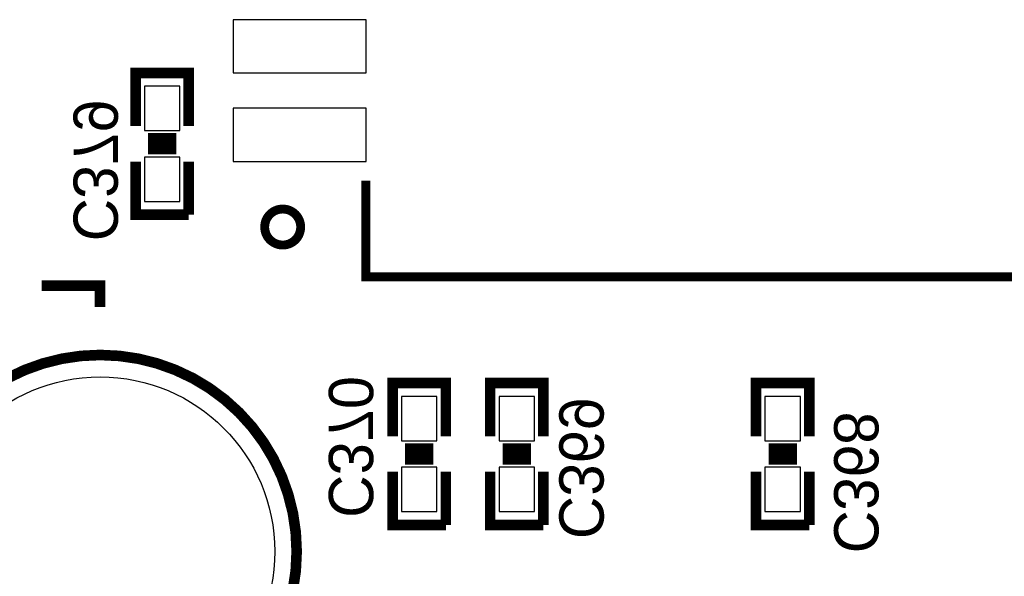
# Model space of a CAD drawing. Extents: x -53 to 531, y -106 to 304.
# Tile 42 of 66: x 150.1 to 164.21, y 37.49 to 45.47. Entities that reach past the tile are written whole.
import ezdxf

# ---------------------------------------------------------------- set-up
doc = ezdxf.new("R2010")
doc.units = 0
for name, color, linetype in [('BOARD_GEOMETRY_SILKSCREEN_B', 1, 'CONTINUOUS'), ('PACKAGE_GEOMETRY_SILKSCREEN_B', 4, 'CONTINUOUS'), ('PIN_B', 5, 'CONTINUOUS'), ('REF_DES_SILKSCREEN_B', 6, 'CONTINUOUS')]:
    doc.layers.add(name, color=color, linetype=linetype)

msp = doc.modelspace()

# ---------------------------------------------------------------- linework, layer by layer
at = {"layer": 'BOARD_GEOMETRY_SILKSCREEN_B', "const_width": 0.1524}
msp.add_lwpolyline([(150.4188, 41.656), (151.257, 41.656), (151.257, 41.3512)], dxfattribs=at)
at = {"layer": 'PACKAGE_GEOMETRY_SILKSCREEN_B'}
for points, const_width in [([(152.527, 43.942), (152.527, 44.704), (151.765, 44.704), (151.765, 43.942)], 0.1524), ([(152.3492, 43.7642), (151.9428, 43.7642)], 0.1524), ([(152.3492, 43.6118), (151.9428, 43.6118)], 0.1524), ([(151.765, 43.434), (151.765, 42.672), (152.527, 42.672)], 0.1524), ([(152.527, 42.672), (152.527, 43.434)], 0.1524), ([(155.062936, 43.161712), (155.062936, 41.780968), (167.771064, 41.780968)], 0.127), ([(156.21, 39.497), (156.21, 40.259), (155.448, 40.259), (155.448, 39.497)], 0.1524), ([(157.607, 39.497), (157.607, 40.259), (156.845, 40.259), (156.845, 39.497)], 0.1524), ([(161.417, 39.497), (161.417, 40.259), (160.655, 40.259), (160.655, 39.497)], 0.1524), ([(156.0322, 39.3192), (155.6258, 39.3192)], 0.1524), ([(157.4292, 39.3192), (157.0228, 39.3192)], 0.1524), ([(161.2392, 39.3192), (160.8328, 39.3192)], 0.1524), ([(156.0322, 39.1668), (155.6258, 39.1668)], 0.1524), ([(157.4292, 39.1668), (157.0228, 39.1668)], 0.1524), ([(161.2392, 39.1668), (160.8328, 39.1668)], 0.1524), ([(155.448, 38.989), (155.448, 38.227), (156.21, 38.227)], 0.1524), ([(156.21, 38.227), (156.21, 38.989)], 0.1524), ([(156.845, 38.989), (156.845, 38.227), (157.607, 38.227)], 0.1524), ([(157.607, 38.227), (157.607, 38.989)], 0.1524), ([(160.655, 38.989), (160.655, 38.227), (161.417, 38.227)], 0.1524), ([(161.417, 38.227), (161.417, 38.989)], 0.1524)]:
    msp.add_lwpolyline(points, dxfattribs=dict(at, const_width=const_width))
for points, const_width in [([(154.130502, 42.495216, 0.999938), (153.614882, 42.495216, 1.000062), (154.130502, 42.495216)], 0.127), ([(154.073098, 37.846, 1), (148.440902, 37.846, 1), (154.073098, 37.846)], 0.1524)]:
    msp.add_lwpolyline(points, format="xyb", dxfattribs=dict(at, const_width=const_width))
at = {"layer": 'PIN_B'}
for points in [[(155.067, 44.704), (155.067, 45.466), (153.162, 45.466), (153.162, 44.704)], [(151.892, 43.8785), (152.4, 43.8785), (152.4, 44.5135), (151.892, 44.5135)], [(155.067, 43.434), (155.067, 44.196), (153.162, 44.196), (153.162, 43.434)], [(151.892, 42.8625), (152.4, 42.8625), (152.4, 43.4975), (151.892, 43.4975)], [(155.575, 39.4335), (156.083, 39.4335), (156.083, 40.0685), (155.575, 40.0685)], [(156.972, 39.4335), (157.48, 39.4335), (157.48, 40.0685), (156.972, 40.0685)], [(160.782, 39.4335), (161.29, 39.4335), (161.29, 40.0685), (160.782, 40.0685)], [(155.575, 38.4175), (156.083, 38.4175), (156.083, 39.0525), (155.575, 39.0525)], [(156.972, 38.4175), (157.48, 38.4175), (157.48, 39.0525), (156.972, 39.0525)], [(160.782, 38.4175), (161.29, 38.4175), (161.29, 39.0525), (160.782, 39.0525)]]:
    msp.add_lwpolyline(points, close=True, dxfattribs=at)
msp.add_circle((151.257, 37.846), 2.5019, dxfattribs=at)

# ---------------------------------------------------------------- texts
at = {"layer": 'REF_DES_SILKSCREEN_B', "text_generation_flag": 2, "width": 1.0004}
for s, p in [('C379', (150.876, 42.291)), ('C370', (154.5336, 38.3286)), ('C369', (157.8356, 38.0238)), ('C368', (161.7726, 37.8206))]:
    msp.add_text(s, height=0.635, rotation=270, dxfattribs=at).set_placement(p)

doc.saveas('drawing.dxf')
